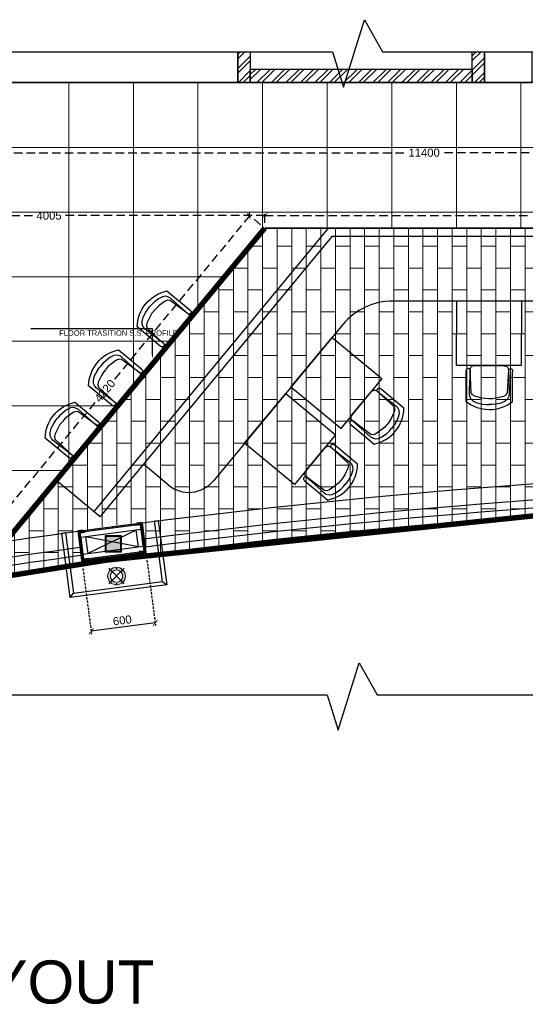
# Model space of a CAD drawing. Header units: millimetres. Extents: x 977810 to 1748958, y 1188532 to 1209441.
# Tile 12 of 30: x 1076058 to 1080755, y 1191640 to 1200779. Entities that reach past the tile are written whole.
import ezdxf
from ezdxf import colors
from ezdxf.entities.mleader import LeaderData, LeaderLine
from ezdxf.math import Vec2, Vec3

# ---------------------------------------------------------------- set-up
doc = ezdxf.new("R2010")
doc.units = ezdxf.units.MM
doc.header["$LTSCALE"] = 7
doc.header["$PDMODE"] = 35
doc.header["$PDSIZE"] = -5
doc.linetypes.add('( Hidden )', pattern=[0.375, 0.25, -0.125])
doc.linetypes.add('Hidden', pattern=[9.524999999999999, 6.35, -3.175])
for name, color, linetype, lineweight in [('A1-LIGHT FIXTURES', 255, 'Continuous', 9), ('A3-DIM', 4, 'Continuous', 13), ('extended lines', 6, 'Continuous', 25), ('pd_ line ss', 240, 'Continuous', 50), ('PD_025_TEXT', 61, 'Continuous', 25), ('PD_ELEVATION_05', 50, 'Continuous', 30), ('PD_HATCH', 45, 'Continuous', 9)]:
    doc.layers.add(name, color=color, linetype=linetype, lineweight=lineweight)
doc.layers.add('PD_BASE', color=8, linetype='Continuous')
doc.layers.add('PD_DIMENSION', color=101, linetype='Continuous')
doc.styles.get("Standard").update_dxf_attribs({"font": 'arial.ttf'})
doc.dimstyles.new('MM', dxfattribs={"dimtxt": 75, "dimasz": 50, "dimexe": 25, "dimexo": 50, "dimgap": 25, "dimtad": 0, "dimdec": 0, "dimrnd": 5, "dimtxsty": 'Standard', "dimblk": 'ARCHTICK', "dimcen": 2.5, "dimadec": 0, "dimazin": 0, "dimtfac": 1, "dimtdec": 0, "dimtmove": 1, "dimatfit": 3, "dimfxl": 1, "dimarcsym": 0})

# ---------------------------------------------------------------- blocks, each defined once
blk = doc.blocks.new('_ARCHTICK')
at = {"color": 0, "linetype": 'ByBlock', "const_width": 0.15}
blk.add_lwpolyline([(-0.5, -0.5), (0.5, 0.5)], dxfattribs=at)
blk = doc.blocks.new('*D11')
at = {"layer": 'Defpoints', "color": 0, "ltscale": 45, "transparency": 16777216}
for p in [(1078195.21516922, 1198960.241863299), (1078334.927321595, 1198844.61864366), (1075644.09203369, 1195593.174937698)]:
    blk.add_point(p, dxfattribs=at)
at = {"layer": 'PD_DIMENSION', "color": 0, "linetype": '( Hidden )', "lineweight": -2, "ltscale": 45, "transparency": 16777216}
for p, q in [((1078195.21516922, 1198960.241863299), (1076938.017301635, 1197441.119488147)), ((1078296.407520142, 1198876.496926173), (1078175.955268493, 1198976.181004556)), ((1075504.379881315, 1195708.798157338), (1076761.577748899, 1197227.92053249)), ((1075605.572232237, 1195625.053220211), (1075485.119980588, 1195724.737298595))]:
    blk.add_line(p, q, dxfattribs=at)
at = {"layer": 'PD_DIMENSION', "color": 0, "lineweight": -2, "ltscale": 45, "transparency": 16777216, "xscale": 50, "yscale": 50, "zscale": 50}
for p, rotation in [((1078195.21516922, 1198960.241863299), 50.38946524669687), ((1075504.379881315, 1195708.798157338), 230.3894652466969)]:
    blk.add_blockref('_ARCHTICK', p, dxfattribs=dict(at, rotation=rotation))
at = {"layer": 'PD_DIMENSION', "color": 0, "ltscale": 45, "transparency": 16777216, "insert": (1076849.797525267, 1197334.520010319), "char_height": 75, "attachment_point": 5, "rotation": 50.38946524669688}
blk.add_mtext('4220', dxfattribs=at)
blk = doc.blocks.new('*D12')
at = {"layer": 'Defpoints', "color": 0, "ltscale": 45, "transparency": 16777216}
for p in [(1078334.927321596, 1198960.242116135), (1078334.927321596, 1198844.61864366), (1083558.284817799, 1198844.61864366)]:
    blk.add_point(p, dxfattribs=at)
at = {"layer": 'PD_DIMENSION', "color": 0, "linetype": '( Hidden )', "lineweight": -2, "ltscale": 45, "transparency": 16777216}
for p, q in [((1078334.927321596, 1198894.61864366), (1078334.927321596, 1198985.242116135)), ((1078334.927321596, 1198960.242116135), (1080809.336287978, 1198960.242116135)), ((1083558.284817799, 1198960.242116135), (1081083.875851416, 1198960.242116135)), ((1083558.284817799, 1198894.61864366), (1083558.284817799, 1198985.242116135))]:
    blk.add_line(p, q, dxfattribs=at)
at = {"layer": 'PD_DIMENSION', "color": 0, "lineweight": -2, "ltscale": 45, "transparency": 16777216, "xscale": 50, "yscale": 50, "zscale": 50, "rotation": 180}
blk.add_blockref('_ARCHTICK', (1078334.927321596, 1198960.242116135), dxfattribs=at)
at = {"layer": 'PD_DIMENSION', "color": 0, "lineweight": -2, "ltscale": 45, "transparency": 16777216, "xscale": 50, "yscale": 50, "zscale": 50}
blk.add_blockref('_ARCHTICK', (1083558.284817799, 1198960.242116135), dxfattribs=at)
at = {"layer": 'PD_DIMENSION', "color": 0, "ltscale": 45, "transparency": 16777216, "insert": (1080946.606069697, 1198960.242116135), "char_height": 75, "attachment_point": 5}
blk.add_mtext('5225', dxfattribs=at)
blk = doc.blocks.new('*D15')
at = {"layer": 'Defpoints', "color": 0, "ltscale": 45, "transparency": 16777216}
for p in [(1074114.371911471, 1200195.434111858), (1085515.592827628, 1200194.396164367), (1085515.592827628, 1199544.543763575)]:
    blk.add_point(p, dxfattribs=at)
at = {"layer": 'PD_DIMENSION', "color": 0, "linetype": '( Hidden )', "lineweight": -2, "ltscale": 45, "transparency": 16777216}
for p, q in [((1074114.371911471, 1200145.434111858), (1074114.371911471, 1199519.543763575)), ((1085515.592827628, 1200144.396164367), (1085515.592827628, 1199519.543763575)), ((1074114.371911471, 1199544.543763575), (1079652.516475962, 1199544.543763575)), ((1085515.592827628, 1199544.543763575), (1079977.448263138, 1199544.543763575))]:
    blk.add_line(p, q, dxfattribs=at)
at = {"layer": 'PD_DIMENSION', "color": 0, "lineweight": -2, "ltscale": 45, "transparency": 16777216, "xscale": 50, "yscale": 50, "zscale": 50, "rotation": 180}
blk.add_blockref('_ARCHTICK', (1074114.371911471, 1199544.543763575), dxfattribs=at)
at = {"layer": 'PD_DIMENSION', "color": 0, "lineweight": -2, "ltscale": 45, "transparency": 16777216, "xscale": 50, "yscale": 50, "zscale": 50}
blk.add_blockref('_ARCHTICK', (1085515.592827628, 1199544.543763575), dxfattribs=at)
at = {"layer": 'PD_DIMENSION', "color": 0, "ltscale": 45, "transparency": 16777216, "insert": (1079814.98236955, 1199544.543763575), "char_height": 75, "attachment_point": 5}
blk.add_mtext('11400', dxfattribs=at)
blk = doc.blocks.new('*D21')
at = {"layer": 'Defpoints', "color": 0, "ltscale": 45, "transparency": 16777216}
for p in [(1078334.927321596, 1198960.242116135), (1078334.927321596, 1198844.61864366), (1074327.592827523, 1198194.563721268)]:
    blk.add_point(p, dxfattribs=at)
at = {"layer": 'PD_DIMENSION', "color": 0, "linetype": '( Hidden )', "lineweight": -2, "ltscale": 45, "transparency": 16777216}
for p, q in [((1074327.592827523, 1198244.563721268), (1074327.592827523, 1198985.242116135)), ((1074327.592827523, 1198960.242116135), (1076192.481084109, 1198960.242116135)), ((1078334.927321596, 1198960.242116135), (1076470.03906501, 1198960.242116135)), ((1078334.927321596, 1198894.61864366), (1078334.927321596, 1198985.242116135))]:
    blk.add_line(p, q, dxfattribs=at)
at = {"layer": 'PD_DIMENSION', "color": 0, "lineweight": -2, "ltscale": 45, "transparency": 16777216, "xscale": 50, "yscale": 50, "zscale": 50, "rotation": 180}
blk.add_blockref('_ARCHTICK', (1074327.592827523, 1198960.242116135), dxfattribs=at)
at = {"layer": 'PD_DIMENSION', "color": 0, "lineweight": -2, "ltscale": 45, "transparency": 16777216, "xscale": 50, "yscale": 50, "zscale": 50}
blk.add_blockref('_ARCHTICK', (1078334.927321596, 1198960.242116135), dxfattribs=at)
at = {"layer": 'PD_DIMENSION', "color": 0, "ltscale": 45, "transparency": 16777216, "insert": (1076331.260074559, 1198960.242116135), "char_height": 75, "attachment_point": 5}
blk.add_mtext('4005', dxfattribs=at)
blk = doc.blocks.new('*D71')
at = {"layer": 'Defpoints', "color": 0, "ltscale": 0.5, "transparency": 16777216}
for p in [(990352.1258977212, 1195734.786314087), (990947.0440440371, 1195812.711914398), (990434.9353773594, 1195102.582494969)]:
    blk.add_point(p, dxfattribs=at)
at = {"layer": 'PD_BASE', "color": 0, "linetype": 'Hidden', "lineweight": -2, "ltscale": 0.5, "transparency": 16777216}
for p, q in [((990953.537844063, 1195763.135402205), (991033.1004236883, 1195155.719839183)), ((990358.619697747, 1195685.209801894), (990438.1822773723, 1195077.794238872))]:
    blk.add_line(p, q, dxfattribs=at)
at = {"layer": 'PD_BASE', "color": 0, "lineweight": -2, "ltscale": 0.5, "transparency": 16777216}
blk.add_line((991029.8535236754, 1195180.50809528), (990434.9353773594, 1195102.582494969), dxfattribs=at)
at = {"layer": 'PD_BASE', "color": 0, "lineweight": -2, "ltscale": 0.5, "transparency": 16777216, "xscale": 50, "yscale": 50, "zscale": 50}
for p, rotation in [((991029.8535236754, 1195180.50809528), 7.462426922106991), ((990434.9353773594, 1195102.582494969), 187.4624269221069)]:
    blk.add_blockref('_ARCHTICK', p, dxfattribs=dict(at, rotation=rotation))
at = {"layer": 'PD_BASE', "color": 0, "ltscale": 0.5, "transparency": 16777216, "insert": (990724.174212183, 1195204.302193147), "char_height": 75, "attachment_point": 5, "rotation": 7.462426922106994}
blk.add_mtext('600', dxfattribs=at)
blk = doc.blocks.new('L1')
at = {"layer": 'A1-LIGHT FIXTURES'}
h = blk.add_hatch(color=8, dxfattribs=at)
h.dxf.hatch_style = 1
edge = h.paths.add_edge_path(flags=17)
edge.add_arc((0, 0), 57.5, -45.00000000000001, 315)
edge = h.paths.add_edge_path()
edge.add_arc((0, 0), 82.5, -45.00000000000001, 315)
at = {"layer": 'A1-LIGHT FIXTURES', "color": 8}
for p, q in [((0, 102.5), (0, -102.5)), ((102.5, 0), (-102.5, 0))]:
    blk.add_line(p, q, dxfattribs=at)
for radius in [82.5, 57.5]:
    blk.add_circle((0, 0), radius, dxfattribs=at)
at = {"layer": 'A3-DIM', "color": 8}
for p, q in [((-71.496662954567, 0.09999999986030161), (-70.09999999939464, 0.09999999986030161)), ((-70.09999999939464, 0.09999999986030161), (-70.09999999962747, 1.496662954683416)), ((-69.89999999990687, 0.09999999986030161), (-69.89999999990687, 1.496662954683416)), ((-69.89999999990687, 0.1000000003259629), (-68.50333704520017, 0.09999999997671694)), ((-0.09999999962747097, 70.09999999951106), (-1.496662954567, 70.0999999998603)), ((-0.09999999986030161, 69.89999999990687), (-1.496662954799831, 69.89999999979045)), ((-0.09999999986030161, 71.496662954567), (-0.09999999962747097, 70.09999999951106)), ((-0.1000000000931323, 69.90000000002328), (-0.09999999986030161, 68.50333704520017)), ((0.1000000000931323, 71.496662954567), (0.1000000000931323, 70.09999999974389)), ((1.496662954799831, 70.0999999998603), (0.09999999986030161, 70.09999999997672)), ((0.1000000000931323, 69.89999999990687), (0.1000000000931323, 68.50333704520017)), ((1.496662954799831, 69.89999999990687), (0.1000000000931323, 69.89999999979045)), ((49.39747468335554, 49.5974746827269), (48.00081172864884, 49.59747468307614)), ((49.39747468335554, 49.39747468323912), (48.00081172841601, 49.39747468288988)), ((49.39747468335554, 50.99413763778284), (49.39747468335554, 49.5974746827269)), ((49.39747468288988, 49.39747468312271), (49.39747468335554, 48.0008117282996)), ((49.59747468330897, 50.99413763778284), (49.59747468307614, 49.59747468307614)), ((50.99413763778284, 49.59747468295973), (49.59747468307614, 49.59747468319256)), ((49.59747468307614, 49.39747468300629), (49.59747468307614, 48.0008117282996)), ((50.99413763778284, 49.39747468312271), (49.59747468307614, 49.39747468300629)), ((69.89999999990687, 0.09999999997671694), (68.50333704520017, 0.1000000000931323)), ((69.89999999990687, 1.496662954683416), (69.89999999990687, 0.1000000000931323)), ((70.10000000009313, 1.496662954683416), (70.10000000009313, 0.09999999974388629)), ((71.49666295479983, 0.09999999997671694), (70.0999999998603, 0.09999999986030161)), ((-71.496662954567, -0.1000000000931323), (-70.09999999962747, -0.09999999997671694)), ((-70.09999999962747, -1.496662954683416), (-70.0999999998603, -0.09999999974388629)), ((-69.89999999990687, -0.09999999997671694), (-68.50333704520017, -0.1000000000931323)), ((-69.89999999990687, -1.496662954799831), (-69.89999999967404, -0.1000000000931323)), ((-49.59747468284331, -49.39747468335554), (-50.99413763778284, -49.39747468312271)), ((-49.59747468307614, -49.59747468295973), (-50.99413763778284, -49.59747468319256)), ((-49.59747468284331, -48.0008117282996), (-49.59747468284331, -49.39747468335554)), ((-49.59747468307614, -49.59747468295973), (-49.59747468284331, -50.99413763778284)), ((-49.39747468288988, -48.00081172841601), (-49.39747468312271, -49.39747468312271)), ((-48.00081172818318, -49.39747468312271), (-49.39747468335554, -49.39747468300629)), ((-49.39747468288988, -49.59747468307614), (-49.39747468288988, -50.99413763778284)), ((-48.00081172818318, -49.59747468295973), (-49.39747468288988, -49.59747468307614)), ((-1.496662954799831, -69.90000000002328), (-0.1000000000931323, -69.89999999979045)), ((-1.496662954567, -70.0999999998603), (-0.09999999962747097, -70.09999999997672)), ((-0.09999999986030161, -69.89999999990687), (-0.1000000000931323, -68.50333704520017)), ((-0.1000000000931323, -71.49666295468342), (-0.09999999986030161, -70.0999999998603)), ((0.1000000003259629, -69.89999999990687), (0.1000000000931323, -68.50333704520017)), ((0.1000000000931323, -69.90000000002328), (1.496662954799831, -69.89999999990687)), ((0.1000000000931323, -70.09999999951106), (1.496662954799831, -70.0999999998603)), ((0.1000000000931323, -71.49666295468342), (0.1000000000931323, -70.09999999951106)), ((69.89999999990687, -0.1000000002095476), (68.50333704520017, -0.09999999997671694)), ((69.89999999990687, -0.09999999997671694), (69.89999999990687, -1.496662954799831)), ((71.49666295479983, -0.09999999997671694), (70.09999999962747, -0.09999999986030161)), ((70.09999999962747, -0.09999999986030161), (70.10000000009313, -1.496662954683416))]:
    blk.add_line(p, q, dxfattribs=at)
for centre in [(-69.99999999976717, 0), (0, 69.99999999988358), (49.49747468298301, 49.49747468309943), (70, 0), (-49.49747468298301, -49.49747468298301), (0, -69.99999999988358)]:
    blk.add_circle(centre, 2.5, dxfattribs=at)
for centre, start, end in [((-69.99999999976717, 0), 93.82255372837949, 176.1774462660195), ((-69.99999999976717, 0), 3.822553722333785, 86.17744627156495), ((0, 69.99999999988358), 93.82255374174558, 176.1774462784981), ((0, 69.99999999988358), 183.8225537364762, 266.1774462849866), ((0, 69.99999999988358), 3.822553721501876, 86.1774462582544), ((0, 69.99999999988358), 273.8225537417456, 356.1774462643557), ((49.49747468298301, 49.49747468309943), 93.82255374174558, 176.1774462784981), ((49.49747468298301, 49.49747468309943), 183.8225537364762, 266.1774462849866), ((49.49747468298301, 49.49747468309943), 3.822553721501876, 86.1774462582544), ((49.49747468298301, 49.49747468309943), 273.8225537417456, 356.1774462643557), ((70, 0), 93.82255372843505, 176.1774462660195), ((70, 0), 3.822553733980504, 86.17744627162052), ((-69.99999999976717, 0), 183.8225537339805, 266.1774462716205), ((-69.99999999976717, 0), 273.8225537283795, 356.1774462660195), ((-49.49747468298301, -49.49747468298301), 93.82255374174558, 176.1774462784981), ((-49.49747468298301, -49.49747468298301), 183.8225537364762, 266.1774462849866), ((-49.49747468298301, -49.49747468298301), 3.822553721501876, 86.1774462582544), ((-49.49747468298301, -49.49747468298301), 273.8225537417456, 356.1774462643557), ((0, -69.99999999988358), 93.82255372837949, 176.177446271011), ((0, -69.99999999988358), 183.8225537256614, 266.1774462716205), ((0, -69.99999999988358), 3.822553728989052, 86.17744627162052), ((0, -69.99999999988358), 273.8225537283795, 356.1774462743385), ((70, 0), 183.8225537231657, 266.1774462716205), ((70, 0), 273.8225537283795, 356.1774462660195)]:
    blk.add_arc(centre, 1.5, start, end, dxfattribs=at)
blk = doc.blocks.new('A$C57124B3B')
at = {"color": 8}
for p, q in [((45.614969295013, 504.4151133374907), (45.614969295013, 108.6563951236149)), ((664.7563675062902, 108.6563951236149), (664.7563675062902, 505.8169440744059))]:
    blk.add_line(p, q, dxfattribs=at)
for points in [[(100.1289893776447, 525.3198874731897), (95.14386179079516, 530.423258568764), (90.45119209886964, 534.3933567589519), (86.0484077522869, 537.3607339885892), (81.93293620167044, 539.455942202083), (78.10220489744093, 540.8095333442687), (74.55364129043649, 541.5520593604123), (71.28467283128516, 541.814072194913), (68.29272697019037, 541.726123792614), (65.5722292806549, 541.3981501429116), (63.10559782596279, 540.8576234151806), (60.87224879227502, 540.1113998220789), (58.85159836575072, 539.1663355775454), (57.02306273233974, 538.029286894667), (55.36605807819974, 536.7071099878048), (53.86000058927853, 535.2066610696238), (52.48430645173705, 533.5347963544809), (51.2195354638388, 531.64637631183), (50.05082187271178, 529.2882784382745), (48.96444353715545, 526.1553844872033), (47.9466783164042, 521.9425762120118), (46.98380406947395, 516.3447353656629), (46.0620986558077, 509.0567437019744), (45.75000798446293, 505.816944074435)], [(100.1289893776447, 525.3198874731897), (91.71261874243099, 264.9756494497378), (89.95610757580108, 207.0510363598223), (95.22548680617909, 175.4559052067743), (111.0339330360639, 140.3501352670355), (142.6506712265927, 110.5102205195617), (197.1017460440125, 85.93616096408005), (269.1177782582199, 70.13859538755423), (318.2994738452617, 64.87274019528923), (356.9422567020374, 64.87274019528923)], [(610.3773861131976, 525.3198874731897), (618.7937567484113, 264.9756494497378), (620.5502679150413, 207.0510363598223), (615.2808886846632, 175.4559052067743), (599.4724424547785, 140.3501352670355), (567.8557042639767, 110.5102205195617), (513.4046294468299, 85.93616096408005), (441.3885972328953, 70.13859538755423), (392.2069016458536, 64.87274019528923), (353.564118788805, 64.87274019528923)], [(610.3773861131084, 525.3198874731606), (615.362513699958, 530.4232585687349), (620.0551833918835, 534.3933567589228), (624.4579677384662, 537.3607339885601), (628.5734392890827, 539.4559422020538), (632.4041705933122, 540.8095333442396), (635.9527342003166, 541.5520593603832), (639.221702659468, 541.8140721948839), (642.2136485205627, 541.7261237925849), (644.9341462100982, 541.3981501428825), (647.4007776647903, 540.8576234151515), (649.6341266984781, 540.1113998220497), (651.6547771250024, 539.1663355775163), (653.4833127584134, 538.029286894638), (655.1403174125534, 536.7071099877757), (656.6463749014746, 535.2066610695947), (658.0220690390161, 533.5347963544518), (659.2868400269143, 531.6463763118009), (660.4555536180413, 529.2882784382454), (661.5419319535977, 526.1553844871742), (662.5596971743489, 521.9425762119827), (663.5225714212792, 516.3447353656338), (664.4442768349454, 509.0567437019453), (664.7563675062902, 505.8169440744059)]]:
    blk.add_lwpolyline(points, dxfattribs=at)
blk.add_lwpolyline([(353.4292343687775, 143.8606710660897), (309.5169180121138, 143.8606710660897), (260.3353766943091, 150.8818456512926), (165.4850078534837, 175.4559052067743), (135.6247808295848, 193.0087901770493), (116.3033122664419, 221.0933855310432), (100.2107068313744, 522.2590966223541, -0.4299371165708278), (157.4920002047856, 582.6828983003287), (552.8793365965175, 582.6828983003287, -0.4299371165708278), (610.1606299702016, 522.2590966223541), (594.0680245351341, 221.0933855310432), (574.7465559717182, 193.0087901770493), (544.8863289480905, 175.4559052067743), (450.035960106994, 150.8818456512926), (400.8544187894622, 143.8606710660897), (356.9421024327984, 143.8606710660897)], format="xyb", dxfattribs=at)
blk.add_arc((355.1856684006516, 498.7192774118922), 497.9789853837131, 231.5629704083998, 308.4370295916, dxfattribs=at)
blk = doc.blocks.new('final layout rev')
at = {"layer": 'PD_BASE'}
h = blk.add_hatch(dxfattribs=at)
h.set_pattern_fill('ANSI32', color=8, scale=10)
h.set_pattern_definition([(45, (991798.6110777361, 1201462.922926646), (-67.35192090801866, 67.35192090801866), []), (45, (991843.5123777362, 1201462.922926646), (-67.35192090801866, 67.35192090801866), [])])
h.paths.add_polyline_path([(991913.6110777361, 1200482.615860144), (991798.6110777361, 1200482.615860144), (991798.6110777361, 1200194.541624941), (991913.6110777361, 1200194.541624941)])
h = blk.add_hatch(dxfattribs=at)
h.set_pattern_fill('ANSI32', color=8, scale=10)
h.set_pattern_definition([(45, (66516.27619255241, 0), (-67.35192090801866, 67.35192090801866), []), (45, (66561.17749255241, 0), (-67.35192090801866, 67.35192090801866), [])])
h.paths.add_polyline_path([(993973.6110775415, 1200194.541624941), (991913.6110777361, 1200194.541624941), (991913.6110777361, 1200322.153454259), (993973.6110775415, 1200322.153454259)])
h.paths.add_polyline_path([(993973.6110775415, 1200194.541624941), (994088.6110775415, 1200194.541624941), (994088.6110775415, 1200482.615860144), (993973.6110775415, 1200482.615860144)])
h = blk.add_hatch(dxfattribs=at)
h.set_pattern_fill('GOST_WOOD', color=8, angle=97.46242692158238)
h.set_pattern_definition([(187.4624269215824, (337088.4009277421, 7149105.618626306), (-0.7792560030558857, 5.949181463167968), [10, -2]), (187.4624269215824, (337090.1242362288, 7149107.861438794), (-0.7792560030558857, 5.949181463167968), [6, -1.5, 3, -1.5]), (187.4624269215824, (337092.8390749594, 7149110.234127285), (-0.7792560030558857, 5.949181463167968), [10, -2])])
h.paths.add_polyline_path([(990933.4803068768, 1195824.040840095), (990908.6920788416, 1195820.793943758), (990906.0944230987, 1195840.625584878), (990385.5409899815, 1195772.441204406), (990388.1386457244, 1195752.609563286), (990363.3504392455, 1195749.362142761), (990327.6339895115, 1196022.037155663), (990897.7639190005, 1196096.715861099)], flags=16)
h.paths.add_polyline_path([(990634.9371681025, 1196074.391895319), (990636.4956801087, 1196062.493532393), (990588.9022284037, 1196056.259484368), (990587.3437163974, 1196068.157847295), (990314.1771328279, 1196032.377008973), (990353.0106065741, 1195735.905270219), (990401.5956381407, 1195742.268673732), (990398.9979823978, 1195762.100314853), (990895.7545721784, 1195827.168709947), (990898.3522279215, 1195807.337068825), (990946.9371791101, 1195813.700988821), (990908.10377262, 1196110.172736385)])
at = {"layer": 'PD_BASE', "lineweight": 0, "transparency": 33554623}
h = blk.add_hatch(color=8, dxfattribs=at)
h.dxf.hatch_style = 1
edge = h.paths.add_edge_path()
edge.add_line((990848.1872920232, 1196090.223100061), (990895.7807437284, 1196096.457148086))
edge.add_arc((990896.0404957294, 1196094.474087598), 2, 7.462426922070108, 97.46242692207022, ccw=False)
edge.add_line((990898.0235562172, 1196094.733839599), (990904.2576042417, 1196047.140387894))
edge.add_line((990904.2576042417, 1196047.140387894), (990899.2999530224, 1196046.491007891))
edge.add_line((990899.2999530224, 1196046.491007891), (990893.4555329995, 1196091.109868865))
edge.add_line((990893.4555329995, 1196091.109868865), (990848.8366720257, 1196085.265448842))
edge.add_line((990848.8366720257, 1196085.265448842), (990848.1872920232, 1196090.223100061))
at = {"layer": 'PD_BASE'}
h = blk.add_hatch(color=8, dxfattribs=at)
h.dxf.hatch_style = 1
h.paths.add_polyline_path([(990896.7935984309, 1195819.23647039), (990894.8105379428, 1195818.976718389), (990896.6288019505, 1195805.095294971), (990949.1798907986, 1195811.978721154), (990909.82695111, 1196112.416585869), (990859.754673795, 1196105.857847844), (990860.0145615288, 1196103.873751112), (990908.10377262, 1196110.172736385), (990946.937079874, 1195813.702029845), (990898.3521104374, 1195807.33810746)])
h = blk.add_hatch(color=8, dxfattribs=at)
h.dxf.hatch_style = 1
h.paths.add_polyline_path([(990402.0200012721, 1195754.428345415), (990400.0369407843, 1195754.168593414), (990401.5954527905, 1195742.270230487), (990353.0104708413, 1195735.906306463), (990314.1769970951, 1196032.378045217), (990362.2662139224, 1196038.677031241), (990362.0064619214, 1196040.660091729), (990311.9341846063, 1196034.101353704), (990351.2871623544, 1195733.663493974), (990403.8382652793, 1195740.546922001)])
at = {"layer": 'PD_BASE', "lineweight": 0, "transparency": 33554623}
h = blk.add_hatch(color=8, dxfattribs=at)
h.dxf.hatch_style = 1
edge = h.paths.add_edge_path()
edge.add_line((990377.210384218, 1196028.531994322), (990329.6169325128, 1196022.297946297))
edge.add_arc((990329.8766845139, 1196020.31488581), 2, 97.46242692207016, 187.4624269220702)
edge.add_line((990327.8936240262, 1196020.055133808), (990334.1276720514, 1195972.461682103))
edge.add_line((990334.1276720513, 1195972.461682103), (990339.0853232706, 1195973.111062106))
edge.add_line((990339.0853232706, 1195973.111062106), (990333.240903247, 1196017.729923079))
edge.add_line((990333.240903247, 1196017.729923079), (990377.8597642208, 1196023.574343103))
edge.add_line((990377.8597642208, 1196023.574343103), (990377.210384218, 1196028.531994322))
at = {"layer": 'PD_BASE', "linetype": 'Continuous'}
h = blk.add_hatch(color=8, dxfattribs=at)
h.dxf.hatch_style = 2
h.paths.add_polyline_path([(990571.8436107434, 1195845.286605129), (990709.8436107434, 1195845.286605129), (990709.8436107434, 1195983.286605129), (990571.8436107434, 1195983.286605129)], flags=16)
h.paths.add_polyline_path([(990565.8436107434, 1195839.286605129), (990715.8436107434, 1195839.286605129), (990715.8436107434, 1195989.286605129), (990565.8436107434, 1195989.286605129)])
at = {"layer": 'PD_BASE', "lineweight": 0, "transparency": 33554623}
h = blk.add_hatch(color=8, dxfattribs=at)
h.dxf.hatch_style = 1
edge = h.paths.add_edge_path()
edge.add_line((990410.3293321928, 1195775.687588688), (990362.7358804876, 1195769.453540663))
edge.add_arc((990362.4761284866, 1195771.436601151), 2, 187.4624269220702, 277.46242692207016, ccw=False)
edge.add_line((990360.4930679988, 1195771.17684915), (990354.2590199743, 1195818.770300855))
edge.add_line((990354.2590199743, 1195818.770300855), (990359.2166711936, 1195819.419680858))
edge.add_line((990359.2166711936, 1195819.419680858), (990365.0610912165, 1195774.800819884))
edge.add_line((990365.0610912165, 1195774.800819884), (990409.6799521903, 1195780.645239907))
edge.add_line((990409.6799521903, 1195780.645239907), (990410.3293321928, 1195775.687588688))
at = {"layer": 'PD_BASE'}
h = blk.add_hatch(color=8, dxfattribs=at)
h.dxf.hatch_style = 1
h.paths.add_polyline_path([(990894.8105379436, 1195818.976718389), (990896.7935984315, 1195819.23647039), (990895.7545904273, 1195827.168712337), (990398.9979327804, 1195762.100835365), (990400.0369407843, 1195754.168593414), (990402.0200012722, 1195754.428345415), (990401.2407452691, 1195760.377526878), (990894.0312819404, 1195824.925899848)])
h = blk.add_hatch(dxfattribs=at)
h.set_pattern_fill('ANSI36', color=8, scale=10, angle=7.462426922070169)
h.set_pattern_definition([(52.46242692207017, (337088.4009277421, 7149105.618626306), (0.3416109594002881, 2.496188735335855), [3.125, -0.625, 0, -0.625])])
h.paths.add_polyline_path([(990894.8105379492, 1195818.976718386), (990402.0200012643, 1195754.428345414), (990401.2407452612, 1195760.377526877), (990894.0312819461, 1195824.925899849)])
at = {"layer": 'PD_BASE', "lineweight": 0, "transparency": 33554623}
h = blk.add_hatch(color=8, dxfattribs=at)
h.dxf.hatch_style = 1
edge = h.paths.add_edge_path()
edge.add_line((990881.3061439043, 1195837.37868184), (990928.8995956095, 1195843.612729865))
edge.add_arc((990928.6398436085, 1195845.595790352), 2, 277.4624269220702, 367.4624269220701)
edge.add_line((990930.6229040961, 1195845.855542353), (990924.3888560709, 1195893.448994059))
edge.add_line((990924.388856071, 1195893.448994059), (990919.4312048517, 1195892.799614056))
edge.add_line((990919.4312048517, 1195892.799614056), (990925.2756248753, 1195848.180753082))
edge.add_line((990925.2756248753, 1195848.180753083), (990880.6567639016, 1195842.336333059))
edge.add_line((990880.6567639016, 1195842.336333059), (990881.3061439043, 1195837.37868184))
at = {"layer": 'PD_BASE'}
h = blk.add_hatch(dxfattribs=at)
h.set_pattern_fill('GOST_WOOD', color=8, scale=1.5, angle=187.4624269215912)
h.set_pattern_definition([(277.4624269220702, (1357370.733504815, 1223562.332811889), (-8.923772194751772, -1.168884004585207), [15, -3]), (277.4624269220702, (1357367.369286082, 1223564.91777462), (-8.923772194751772, -1.168884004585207), [9, -2.25, 4.5, -2.25]), (277.4624269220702, (1357363.810253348, 1223568.990032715), (-8.923772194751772, -1.168884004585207), [15, -3])])
h.paths.add_polyline_path([(990930.8826563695, 1195843.872476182), (990933.4803209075, 1195824.040841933), (990908.692064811, 1195820.79394192), (990906.0944413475, 1195840.625587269)])
h = blk.add_hatch(dxfattribs=at)
h.set_pattern_fill('GOST_WOOD', color=8, scale=1.5, angle=187.4624269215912)
h.set_pattern_definition([(277.4624269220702, (337088.4009277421, 7149105.618626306), (-8.923772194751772, -1.168884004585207), [15, -3]), (277.4624269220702, (337085.036709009, 7149108.203589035), (-8.923772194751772, -1.168884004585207), [9, -2.25, 4.5, -2.25]), (277.4624269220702, (337081.477676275, 7149112.275847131), (-8.923772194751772, -1.168884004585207), [15, -3])])
h.paths.add_polyline_path([(990385.5410578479, 1195772.440686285), (990388.1387135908, 1195752.609045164), (990363.3504392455, 1195749.362142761), (990360.7527835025, 1195769.193783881)])
at = {"layer": 'extended lines', "color": 8}
blk.add_lwpolyline([(984884.9487519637, 1200482.615860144), (992677.9350918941, 1200482.615860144), (992778.5520142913, 1200155.11889295), (992975.5105855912, 1200780.005582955), (993142.8966261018, 1200482.615860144), (1000594.626757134, 1200482.615860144)], dxfattribs=at)
at = {"layer": 'extended lines', "color": 8, "elevation": -999001.3930008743}
blk.add_lwpolyline([(984884.9487519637, 1194512.106473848), (992628.3841353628, 1194512.106473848), (992729.00105776, 1194184.609506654), (992925.9596290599, 1194809.49619666), (993093.3456695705, 1194512.106473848), (1000545.075800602, 1194512.106473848)], dxfattribs=at)
at = {"layer": 'PD_BASE', "color": 8}
for p, q in [((990854.6810142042, 1196040.646577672), (990403.8355288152, 1195825.264100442)), ((990588.9022284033, 1196056.259484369), (990587.3437163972, 1196068.157847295)), ((990636.4956801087, 1196062.493532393), (990634.9371681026, 1196074.391895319)), ((990874.8123438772, 1195886.955194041), (990383.7041875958, 1195978.955482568)), ((990894.8105379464, 1195818.976718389), (990896.7935984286, 1195819.236470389)), ((990402.0200012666, 1195754.428345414), (990400.0369407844, 1195754.168593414)), ((990403.8382652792, 1195740.546922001), (990896.628802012, 1195805.095294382)), ((991097.518830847, 1195564.954278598), (991136.7680494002, 1195534.796380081)), ((990241.4162478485, 1195417.518352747), (990271.5741463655, 1195456.7675713))]:
    blk.add_line(p, q, dxfattribs=at)
for points in [[(991798.6110777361, 1200482.615860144), (991798.6110777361, 1200194.395886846), (988942.0681864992, 1200194.395886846), (988942.0681864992, 1200482.615860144)], [(994528.6110777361, 1200482.615860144), (994528.6110777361, 1200194.489625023), (994088.6110777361, 1200194.489625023), (994088.6110777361, 1200482.615860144)]]:
    blk.add_lwpolyline(points, dxfattribs=at)
at = {"layer": 'PD_BASE', "color": 8, "lineweight": 30}
for points in [[(991913.6110777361, 1200482.615860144), (991913.6110777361, 1200194.541624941), (991798.6110777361, 1200194.541624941), (991798.6110777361, 1200482.615860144)], [(994088.6110775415, 1200482.615860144), (994088.6110775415, 1200194.541624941), (993973.6110775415, 1200194.541624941), (993973.6110775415, 1200482.615860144)]]:
    blk.add_lwpolyline(points, dxfattribs=at)
blk.add_lwpolyline([(993973.6110775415, 1200194.541624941), (991913.6110777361, 1200194.541624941), (991913.6110777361, 1200322.153454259), (993973.6110775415, 1200322.153454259)], close=True, dxfattribs=at)
at = {"layer": 'PD_BASE', "color": 8, "elevation": -9.313225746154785e-10}
for points in [[(985226.0000731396, 1195152.514668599, -0.002641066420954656), (985953.4604154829, 1195302.011599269), (986543.5664680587, 1195417.413986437, -0.01358275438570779), (990312.5263638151, 1196032.161984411), (990908.7179776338, 1196110.254390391, -0.02753675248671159), (998626.7421698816, 1196658.441217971), (999228.611077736, 1196658.441217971)], [(990927.8811810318, 1195961.483174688, -0.02753137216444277), (998627.9314418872, 1196508.441217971)], [(990937.8216623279, 1195887.143010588, -0.02752738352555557), (998628.5265547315, 1196433.441217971)], [(985226.0000731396, 1194845.878955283, -0.002864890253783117), (986011.6685934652, 1195007.712057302), (986600.5141773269, 1195122.867944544, -0.01357817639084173), (990352.1258977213, 1195734.786314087), (990947.0440440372, 1195812.711914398, -0.02752597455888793), (998629.1219861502, 1196358.441217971), (999228.611077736, 1196358.441217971)], [(990848.1872920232, 1196090.223100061), (990895.7807437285, 1196096.457148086, -0.414213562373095), (990898.0235562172, 1196094.733839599), (990904.2576042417, 1196047.140387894), (990899.2999530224, 1196046.491007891), (990893.4555329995, 1196091.109868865), (990848.8366720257, 1196085.265448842), (990848.1872920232, 1196090.223100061)], [(990377.210384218, 1196028.531994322), (990329.6169325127, 1196022.297946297, 0.414213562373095), (990327.8936240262, 1196020.055133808), (990334.1276720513, 1195972.461682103), (990339.0853232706, 1195973.111062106), (990333.240903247, 1196017.729923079), (990377.8597642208, 1196023.574343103), (990377.210384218, 1196028.531994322)], [(986571.7252055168, 1195270.079340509), (986572.0404911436, 1195270.140998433, -0.01358046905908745), (990332.325960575, 1195883.474126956)], [(990410.3293321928, 1195775.687588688), (990362.7358804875, 1195769.453540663, -0.414213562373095), (990360.4930679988, 1195771.17684915), (990354.2590199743, 1195818.770300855), (990359.2166711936, 1195819.419680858), (990365.0610912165, 1195774.800819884), (990409.6799521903, 1195780.645239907), (990410.3293321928, 1195775.687588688)], [(990881.3061439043, 1195837.37868184), (990928.8995956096, 1195843.612729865, 0.414213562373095), (990930.6229040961, 1195845.855542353), (990924.388856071, 1195893.448994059), (990919.4312048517, 1195892.799614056), (990925.2756248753, 1195848.180753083), (990880.6567639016, 1195842.336333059), (990881.3061439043, 1195837.37868184)], [(986586.2773764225, 1195196.504479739, -0.01357932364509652), (990342.2258865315, 1195809.13021494), (990342.903314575, 1195809.218948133)]]:
    blk.add_lwpolyline(points, format="xyb", dxfattribs=at)
for points in [[(991058.5564484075, 1196131.897980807), (991136.7680494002, 1195534.796380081), (990241.4162478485, 1195417.518352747), (990163.2046468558, 1196014.619953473), (990197.9082053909, 1196019.165613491), (990271.5741463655, 1195456.7675713), (991097.518830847, 1195564.954278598), (991023.8528898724, 1196127.352320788)], [(990933.4803068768, 1195824.040840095), (990908.6920788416, 1195820.793943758), (990906.0945588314, 1195840.624548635), (990385.5411753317, 1195772.439647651), (990388.138695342, 1195752.609042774), (990363.3504392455, 1195749.362142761), (990327.6338527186, 1196022.0382), (990897.7638042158, 1196096.716900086)], [(990930.8827339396, 1195843.872492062), (990360.7528017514, 1195769.193786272), (990327.6338720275, 1196022.038194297), (990897.7638042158, 1196096.716900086)]]:
    blk.add_lwpolyline(points, close=True, dxfattribs=at)
for points in [[(990362.0064619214, 1196040.660091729), (990311.9341846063, 1196034.101353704), (990351.2871623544, 1195733.663493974), (990403.8382652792, 1195740.546922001), (990401.2407452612, 1195760.377526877), (990894.0312819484, 1195824.925899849), (990896.628801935, 1195805.095294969), (990949.1798907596, 1195811.978721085), (990909.8269510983, 1196112.416585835), (990859.7546737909, 1196105.857847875), (990860.0145615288, 1196103.873751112), (990908.10377262, 1196110.172736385), (990946.937079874, 1195813.702029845), (990898.3521104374, 1195807.33810746), (990895.7545904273, 1195827.168712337), (990398.9979327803, 1195762.100835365), (990401.5954527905, 1195742.270230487), (990353.0104708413, 1195735.906306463), (990314.1769970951, 1196032.378045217), (990362.2662139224, 1196038.677031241), (990362.0064619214, 1196040.660091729)], [(990634.9371681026, 1196074.391895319), (990908.10377262, 1196110.172736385), (990946.9371791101, 1195813.700988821), (990898.3522279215, 1195807.337068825), (990895.7547079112, 1195827.167673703), (990398.9980502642, 1195762.099796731), (990401.5955702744, 1195742.269191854), (990353.0105883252, 1195735.905267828), (990314.1771145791, 1196032.377006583), (990587.3437163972, 1196068.157847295)], [(990919.4312826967, 1195892.799624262), (990899.2999530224, 1196046.491007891), (990339.0853232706, 1195973.111062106), (990359.2166711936, 1195819.419680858), (990919.4312048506, 1195892.799614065)], [(990874.8123438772, 1195886.955194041), (990854.6810142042, 1196040.646577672)], [(990383.7041875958, 1195978.955482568), (990403.8355288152, 1195825.264100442)], [(990930.8826974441, 1195843.872487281), (990933.4802174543, 1195824.041882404), (990908.6919613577, 1195820.794982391), (990906.0944413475, 1195840.625587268), (990930.8826974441, 1195843.872487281)], [(990385.5410578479, 1195772.440686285), (990388.138577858, 1195752.610081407), (990363.3503217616, 1195749.363181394), (990360.7528017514, 1195769.193786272), (990385.5410578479, 1195772.440686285)]]:
    blk.add_lwpolyline(points, dxfattribs=at)
at = {"layer": 'PD_BASE', "color": 8, "linetype": 'Continuous', "elevation": -4.656612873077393e-10}
for points in [[(990565.8436107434, 1195839.286605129), (990715.8436107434, 1195839.286605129), (990715.8436107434, 1195989.286605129), (990565.8436107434, 1195989.286605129)], [(990571.8436107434, 1195845.286605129), (990709.8436107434, 1195845.286605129), (990709.8436107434, 1195983.286605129), (990571.8436107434, 1195983.286605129)]]:
    blk.add_lwpolyline(points, close=True, dxfattribs=at)
at = {"layer": 'PD_BASE', "color": 8, "ltscale": 0.001, "elevation": -9.313225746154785e-10}
blk.add_lwpolyline([(990894.8105379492, 1195818.976718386), (990402.0200012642, 1195754.428345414), (990401.2407452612, 1195760.377526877), (990894.0312819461, 1195824.925899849)], close=True, dxfattribs=at)
at = {"layer": 'PD_BASE', "color": 8}
for start, end in [(90.90997670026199, 97.21687282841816), (97.70798101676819, 100.8196785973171)]:
    blk.add_arc((999740.8215150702, 1126367.26945926), 70000, start, end, dxfattribs=at)
at = {"layer": 'PD_BASE', "color": 8, "rotation": 45.00000000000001}
blk.add_blockref('L1', (990670.8832478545, 1195615.172140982), dxfattribs=at)
at = {"layer": 'PD_BASE', "color": 8, "ltscale": 0.5}
dim = blk.add_aligned_dim(p1=(990947.0440440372, 1195812.711914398), p2=(990352.1258977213, 1195734.786314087), distance=637.6041709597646, dimstyle='MM', override={"dimtmove": 1}, dxfattribs=at)
dim.commit()
dim.dimension.update_dxf_attribs({"geometry": '*D71', "text_midpoint": (990724.174212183, 1195204.302193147)})

msp = doc.modelspace()

# ---------------------------------------------------------------- hatches: boundary and pattern name
at = {"layer": 'PD_HATCH'}
h = msp.add_hatch(dxfattribs=at)
h.set_pattern_fill('AR-BRSTD', color=256, scale=2, angle=90)
h.set_pattern_definition([(90, (0, 0), (-135.4836, 8.295977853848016e-15), []), (180, (0, 0), (-135.4836, -203.2), [135.4836, -135.4836])])
edge = h.paths.add_edge_path()
edge.add_line((1083558.290286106, 1196323.032359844), (1083558.284817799, 1198844.61864366))
edge.add_line((1083558.284817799, 1198844.61864366), (1078334.927321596, 1198844.61864366))
edge.add_line((1078334.927321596, 1198844.61864366), (1075643.768218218, 1195592.783658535))
edge.add_arc((1085462.639194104, 1129464.961349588), 66852.8167736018, 97.58499019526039, 98.44575314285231, ccw=False)
edge.add_arc((1079252.574274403, 1196228.056019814), 2660.780158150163, 184.1982981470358, 190.7265556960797, ccw=False)
edge.add_arc((1077584.476495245, 1190830.645772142), 5295.142267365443, 94.19829814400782, 100.72655569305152, ccw=False)
edge.add_arc((1074582.539236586, 1195616.3498818), 2660.780158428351, 4.198290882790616, 10.72654843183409, ccw=False)
edge.add_arc((1086008.856292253, 1126760.733625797), 69605.45006617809, 92.01760223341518, 97.24049128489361, ccw=False)

# ---------------------------------------------------------------- linework, layer by layer
at = {"layer": 'pd_ line ss', "const_width": 50, "elevation": -9.313225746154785e-10}
msp.add_lwpolyline([(1075669.9029035, 1195624.36324215), (1078334.927321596, 1198844.61864366)], dxfattribs=at)
msp.add_lwpolyline([(1072878.776515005, 1195124.135144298, -0.04185016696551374), (1084928.621696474, 1196370.601826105, 0.8123113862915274)], format="xyb", dxfattribs=at)
at = {"layer": 'PD_BASE'}
for p, q in [((1078339.169464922, 1198842.943825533), (1076402.862669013, 1196503.227019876)), ((1078923.284625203, 1198842.943825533), (1076749.540882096, 1196216.322477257)), ((1083562.526961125, 1198842.943825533), (1078339.169464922, 1198842.943825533)), ((1078958.568524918, 1198767.943825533), (1076807.320584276, 1196168.505053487)), ((1083562.526961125, 1198767.943825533), (1078958.568524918, 1198767.943825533)), ((1083562.526961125, 1198167.943825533), (1079523.110920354, 1198167.943825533)), ((1079060.873302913, 1197950.48321569), (1077860.972562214, 1196500.595246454, 9.57861637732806e-09)), ((1077438.584058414, 1196460.746132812), (1077207.465249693, 1196652.01582789)), ((1076402.862669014, 1196503.227019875), (1076807.320584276, 1196168.505053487))]:
    msp.add_line(p, q, dxfattribs=at)
msp.add_lwpolyline([(1080118.049956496, 1198168.98708785), (1080718.049049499, 1198167.943825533), (1080717.005786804, 1197567.944732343), (1080117.006693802, 1197568.987995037)], close=True, dxfattribs=at)
at = {"layer": 'PD_BASE', "elevation": -9.313225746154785e-10}
for points in [[(1078578.318946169, 1197367.393520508), (1078960.858336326, 1197829.63113795), (1079423.095953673, 1197447.091747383), (1079040.556563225, 1196984.854130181)], [(1078147.962131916, 1196847.376201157), (1078530.501522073, 1197309.613818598), (1078992.73913942, 1196927.074428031), (1078610.199748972, 1196464.836810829)]]:
    msp.add_lwpolyline(points, close=True, dxfattribs=at)
at = {"layer": 'PD_BASE'}
for centre, radius, start, end in [((1079523.110920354, 1197567.943825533), 600, 90, 140.3894652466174), ((1077629.853753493, 1196691.864941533, 9.57861637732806e-09), 300, 230.3894652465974, 320.3894652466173)]:
    msp.add_arc(centre, radius, start, end, dxfattribs=at)
at = {"layer": 'PD_ELEVATION_05', "elevation": -1.862645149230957e-09}
msp.add_lwpolyline([(1084914.585754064, 1196358.254879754), (1084914.58575407, 1196661.259111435), (1085515.585777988, 1196659.257016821), (1085515.57484722, 1200195.211963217), (1074097.402672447, 1200195.434442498), (1074096.925124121, 1198195.43454866), (1074327.574847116, 1198195.379520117), (1074323.140204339, 1195382.816326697, -0.004692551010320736), (1075643.886363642, 1195593.763943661), (1078334.909341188, 1198845.434442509), (1083558.266837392, 1198845.434442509), (1083558.272305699, 1196323.848158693, -0.006054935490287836), (1084914.585754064, 1196358.254879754, 2.49475250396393)], format="xyb", dxfattribs=at)
at = {"layer": 'PD_HATCH', "ltscale": 0.5}
for p, q in [((1076514.371911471, 1200195.399039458), (1076514.371911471, 1196645.606383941)), ((1077114.371911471, 1200195.375657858), (1077114.371911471, 1197370.610338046)), ((1077714.371911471, 1200195.363967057), (1077714.371911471, 1198095.614292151)), ((1078314.371911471, 1200195.352276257), (1078314.371911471, 1198820.618246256)), ((1078914.371911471, 1200195.340585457), (1078914.371911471, 1198845.434442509)), ((1079514.371911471, 1200195.328894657), (1079514.371911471, 1198845.434442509)), ((1080114.371911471, 1200195.317203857), (1080114.371911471, 1198845.434442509)), ((1080714.371911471, 1200195.305513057), (1080714.371911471, 1198845.434442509)), ((1085515.592827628, 1199593.75274941), (1074097.258735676, 1199593.75274941)), ((1085515.592827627, 1198993.75274941), (1074097.115587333, 1198993.75274941)), ((1077961.105840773, 1198393.75274941), (1074096.972438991, 1198393.75274941)), ((1077464.556824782, 1197793.75274941), (1074326.941591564, 1197793.75274941)), ((1076968.007808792, 1197193.75274941), (1074325.995555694, 1197193.75274941)), ((1076471.458792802, 1196593.75274941, -1.862645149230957e-09), (1074325.049519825, 1196593.75274941, -1.862645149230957e-09))]:
    msp.add_line(p, q, dxfattribs=at)

# ---------------------------------------------------------------- block references
at = {"layer": 'PD_BASE'}
msp.add_blockref('final layout rev', (86286.99973029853, -0.837254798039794), dxfattribs=at)
at = {"layer": 'PD_BASE', "extrusion": (3.290887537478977e-14, -2.723478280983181e-14, -1), "xscale": 0.7000572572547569, "yscale": 0.7000572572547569, "zscale": -0.700057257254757, "rotation": 129.6105347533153}
for p in [(-1077071.353362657, 1197950.786133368, 3.768024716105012e-09), (-1076619.82715469, 1197404.089079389, 3.756261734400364e-09), (-1076216.738210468, 1196918.120525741, 3.750335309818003e-09)]:
    msp.add_blockref('A$C57124B3B', p, dxfattribs=at)
at = {"layer": 'PD_BASE', "extrusion": (-1.314258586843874e-13, -3.901473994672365e-15, -1), "xscale": -0.7000572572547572, "yscale": 0.7000572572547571, "zscale": -0.7000572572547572, "rotation": 0.4422532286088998}
msp.add_blockref('A$C57124B3B', (-1080169.204982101, 1197162.479442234, -1.466675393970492e-07), dxfattribs=at)
at = {"layer": 'PD_BASE', "extrusion": (-8.06064353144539e-14, -1.038777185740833e-13, -1), "xscale": -0.7000572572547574, "yscale": 0.7000572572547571, "zscale": -0.7000572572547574, "rotation": 309.9531637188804}
for p in [(-1079387.389175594, 1196766.494326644, -2.104262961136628e-07), (-1078957.03236134, 1196246.477007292, -2.103375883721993e-07)]:
    msp.add_blockref('A$C57124B3B', p, dxfattribs=at)

# ---------------------------------------------------------------- texts
at = {"layer": 'PD_025_TEXT', "rotation": 359.9918668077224}
for s, insert, char_height, width, attachment_point in [('FLOOR TRASITION S.S. PROFILE', (1077527.55071934, 1197844.822159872, -3.725290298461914e-09), 50, 1365.884117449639, 9), ('FLOORING LAYOUT', (1072000.928865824, 1192047.371407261), 400, 15751.59344587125, 1)]:
    msp.add_mtext(s, dxfattribs=dict(at, insert=insert, char_height=char_height, width=width, attachment_point=attachment_point))

# ---------------------------------------------------------------- dimensions: what is measured, and where the dimension line sits
at = {"layer": 'PD_DIMENSION', "ltscale": 45}
for base, p1, p2, picture, middle in [((1085515.592827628, 1199544.543763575), (1074114.371911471, 1200195.434111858), (1085515.592827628, 1200194.396164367), '*D15', (1079814.98236955, 1199544.543763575)), ((1078334.927321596, 1198960.242116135), (1074327.592827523, 1198194.563721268), (1078334.927321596, 1198844.61864366), '*D21', (1076331.260074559, 1198960.242116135)), ((1078334.927321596, 1198960.242116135), (1083558.284817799, 1198844.61864366), (1078334.927321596, 1198844.61864366), '*D12', (1080946.606069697, 1198960.242116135))]:
    dim = msp.add_linear_dim(base=base, p1=p1, p2=p2, dimstyle='MM', dxfattribs=at)
    dim.commit()
    dim.dimension.update_dxf_attribs({"geometry": picture, "text_midpoint": middle})
dim = msp.add_aligned_dim(p1=(1075644.09203369, 1195593.174937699), p2=(1078334.927321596, 1198844.61864366), distance=181.3510806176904, dimstyle='MM', dxfattribs=at)
dim.commit()
dim.dimension.update_dxf_attribs({"geometry": '*D11', "text_midpoint": (1076849.797525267, 1197334.520010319)})

# ---------------------------------------------------------------- leaders
at = {"layer": 'PD_025_TEXT', "linetype": 'Hidden'}
ml = msp.add_multileader_mtext('Standard', dxfattribs=at)
ml.set_content('', color=256)
ml.set_leader_properties()
ml.build(insert=Vec2(0, 0))
ml.multileader.update_dxf_attribs({"arrow_head_size": 40, "scale": 10})
ctx = ml.context
ctx.base_point, ctx.scale, ctx.char_height, ctx.arrow_head_size, ctx.landing_gap_size, ctx.plane_origin, ctx.plane_x_axis, ctx.plane_y_axis = Vec3(1076121.666615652, 1197908.996547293, -1.862645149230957e-09), 10, 40, 40, 20, Vec3(1077291.229843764, 1197824.000317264, -1.862645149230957e-09), Vec3(1, -2.449293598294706e-16), Vec3(2.449293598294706e-16, 1)
ctx.text_align_type = 2
notes = []
notes.append((ctx, [(0, (1, 1, 0), (1077291.229843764, 1197908.996547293, -1.862645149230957e-09), (-1, 2.449293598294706e-16), 1129.563228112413, [(0, [(1077290.979794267, 1197633.715080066, -1.862645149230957e-09)], 0, [])])]))
ctx.mtext.insert, ctx.mtext.text_direction, ctx.mtext.alignment, ctx.mtext.flow_direction = Vec3(1076141.666615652, 1197928.996547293, -1.862645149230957e-09), Vec3(1, -2.449293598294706e-16), 3, 5
for ctx, leaders in notes:
    for number, flags, end, landing, length, lines in leaders:
        leader = LeaderData()
        leader.index, (leader.has_last_leader_line, leader.has_dogleg_vector, leader.attachment_direction) = number, flags
        leader.last_leader_point, leader.dogleg_vector, leader.dogleg_length = Vec3(end), Vec3(landing), length
        for number, points, colour, breaks in lines:
            line = LeaderLine()
            line.index, line.vertices, line.color, line.breaks = number, Vec3.list(points), colors.encode_raw_color(colour), breaks
            leader.lines.append(line)
        ctx.leaders.append(leader)

doc.saveas('drawing.dxf')
